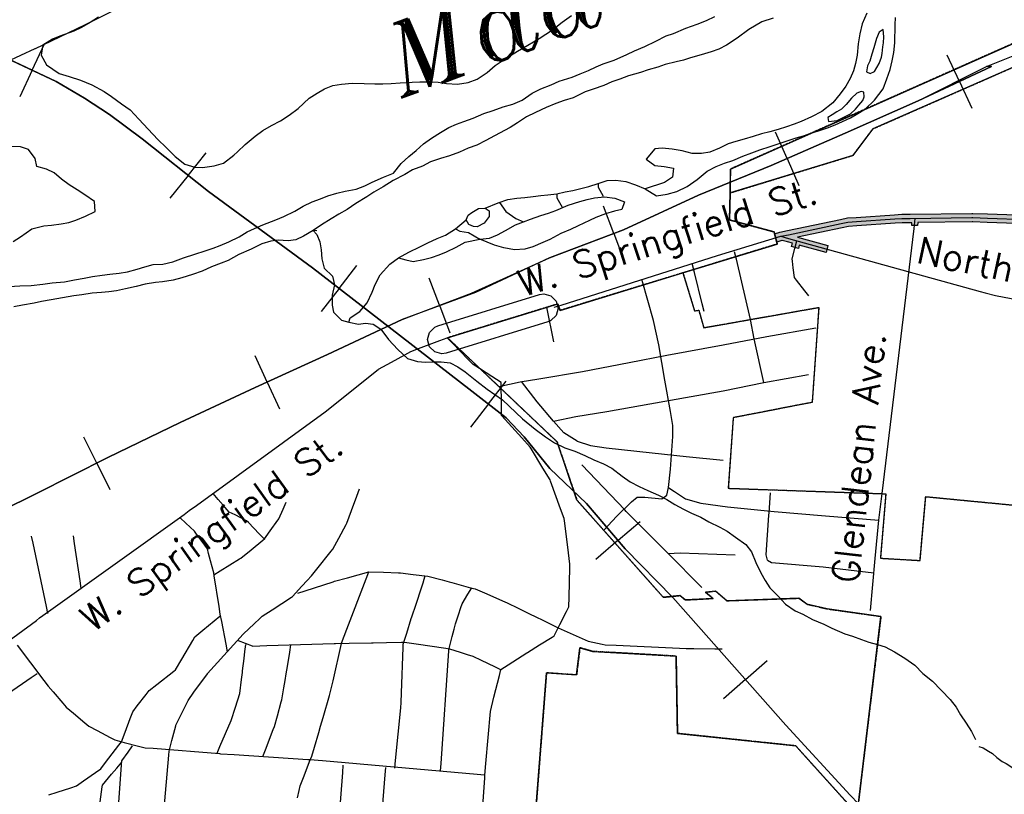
# Model space of a CAD drawing. Extents: x 1488644 to 1616065, y 656876 to 824748.
# Tile 11 of 22: x 1582699 to 1589585, y 726721 to 732141. Entities that reach past the tile are written whole.
import ezdxf
from ezdxf.enums import TextEntityAlignment as Align

# ---------------------------------------------------------------- set-up
doc = ezdxf.new("R2010")
doc.units = 0
doc.header["$MEASUREMENT"] = 0
doc.linetypes.add('CENTER', pattern=[2, 1.25, -0.25, 0.25, -0.25])
for name, color, linetype in [('1', 7, 'Continuous'), ('14', 7, 'Continuous'), ('17', 7, 'Continuous'), ('35', 7, 'Continuous'), ('36', 7, 'Continuous'), ('37', 7, 'Continuous'), ('38', 7, 'Continuous'), ('5', 7, 'Continuous'), ('54', 7, 'Continuous'), ('55', 7, 'Continuous'), ('56', 7, 'Continuous'), ('58', 7, 'Continuous'), ('59', 7, 'Continuous'), ('PATTERN_CLASS', 7, 'Continuous'), ('SHEET', 7, 'Continuous')]:
    doc.layers.add(name, color=color, linetype=linetype)
doc.styles.add('ITALICT', font='ITALICT', dxfattribs={"height": 0.2})
doc.styles.get("Standard").update_dxf_attribs({"font": 'simplex.shx'})

msp = doc.modelspace()

# ---------------------------------------------------------------- hatches: boundary and pattern name
at = {"layer": 'SHEET'}
h = msp.add_hatch(color=256, dxfattribs=at)
h.dxf.hatch_style = 1
h.paths.add_polyline_path([(1588102.8, 730577.5), (1588069.3, 730586.7), (1588032, 730597.1), (1588029.8, 730596.6), (1587993.3, 730585.5), (1587978.8, 730643.7), (1588014.8, 730654.8), (1588068.9, 730666.1), (1588438.3, 730743.6), (1588487.5, 730753.9), (1588549, 730758.1), (1588817.9, 730776.8), (1588867.2, 730780.2), (1588927.3, 730780.9), (1589358.7, 730786.2), (1589366, 730786.2), (1589467.7, 730782.8), (1589737.1, 730773.7), (1589783.2, 730772.2), (1589841.4, 730776.7), (1590056.4, 730793.4), (1590062.7, 730793.9), (1590152.9, 730822.3), (1590281.9, 730862.9), (1590290.6, 730870.4), (1590461.8, 731017.7), (1590475.9, 731029.8), (1590562, 731077.4), (1590660.8, 731132), (1590692.1, 731149.3), (1590711.4, 731114.3), (1590680.2, 731097), (1590581.4, 731042.4), (1590498.8, 730996.8), (1590487.9, 730987.3), (1590380.4, 730894.9), (1590451.3, 730931), (1590652.5, 731033.5), (1590682, 731098), (1590700.2, 731089.7), (1590711.2, 731084.7), (1590718.4, 731081.4), (1590709.9, 731062.7), (1590730.8, 731073.4), (1590781.1, 731106.7), (1590814.2, 731056.6), (1590761.1, 731021.4), (1590718.8, 730999.9), (1590669.8, 730974.9), (1590653.1, 730938.4), (1590595.7, 730909.2), (1590612.5, 730945.8), (1590478.6, 730877.6), (1590398.5, 730836.8), (1590376.6, 730829.9), (1590170.9, 730765.1), (1590074.1, 730734.6), (1590061, 730733.6), (1589846, 730716.9), (1589784.5, 730712.1), (1589735, 730713.8), (1589465.6, 730722.8), (1589365.1, 730726.2), (1589359.2, 730726.2), (1588979.7, 730721.5), (1588977.6, 730701.5), (1588937.4, 730701), (1588939.4, 730721), (1588928, 730720.9), (1588869.6, 730720.2), (1588822.1, 730716.9), (1588553.1, 730698.3), (1588495.7, 730694.3), (1588450.6, 730684.9), (1588138.6, 730619.4), (1588351.4, 730560.5), (1588338.1, 730512.3), (1588151, 730564.1), (1588144.8, 730539.9), (1588096.6, 730553.2)])

# ---------------------------------------------------------------- linework, layer by layer
at = {"layer": '1', "color": 2, "linetype": 'Continuous'}
for points in [[(1586285.7, 726313.9), (1586383.4, 727571), (1586593.9, 727556.3), (1586617.3, 727746.9), (1586705.7, 727721.4), (1587289.7, 727688.1), (1587299.2, 727147.1), (1588126.6, 727060.2), (1588555.5, 726583.8), (1588722.3, 727965.7), (1588346.9, 728018.4), (1588204.7, 728051.3), (1588147.2, 728093), (1587643.6, 728075.4), (1587565.8, 728143), (1587496.2, 728135.7), (1587549.1, 728091.3), (1587352.3, 728081), (1587316.9, 728111.8), (1587199.5, 728099.5), (1586596.3, 728779.8), (1586457.2, 729187.3), (1585691.3, 729915.4), (1586396.6, 730132.3), (1586462.6, 730152.4), (1586478.2, 730107), (1587337.7, 730369.8), (1587996.8, 730571.3), (1587975.5, 730656.7), (1587663.5, 730740.3), (1587666.8, 730929.1), (1587669.8, 731096.2), (1597402.7, 735423.1)], [(1591581.4, 732660.1), (1588665.7, 731377.4), (1588525.8, 731191.8), (1587666.8, 730929.1), (1587663.5, 730740.3), (1587975.5, 730656.7), (1587996.8, 730571.3), (1587337.7, 730369.8), (1587337.7, 730369.8), (1587419.2, 730103), (1587447.8, 730108), (1587482.8, 729985.9), (1588287.4, 730127.8), (1588240.9, 729463.4), (1587689.2, 729356.2), (1587654.7, 728862.4), (1588756.1, 728823.9), (1588718.3, 728373.3), (1588995.6, 728357.1), (1589035.2, 728803.9), (1590109.7, 728700.4)]]:
    msp.add_lwpolyline(points, dxfattribs=at)
at = {"layer": '14', "color": 2, "linetype": 'CENTER'}
for points in [[(1597863.1, 741017.5), (1597351.3, 735567.9), (1597415.3, 735564.5), (1597402.7, 735423.1), (1587669.8, 731096.2), (1587666.8, 730929.1)], [(1588665.7, 731377.4), (1591581.4, 732660.1), (1593933, 733702.7)], [(1587666.8, 730929.1), (1588525.8, 731191.8), (1588665.7, 731377.4)], [(1587666.8, 730929.1), (1587663.5, 730740.3), (1587975.5, 730656.7), (1587996.8, 730571.3), (1587337.7, 730369.8)], [(1587337.7, 730369.8), (1586478.2, 730107), (1586462.6, 730152.4), (1586396.6, 730132.3), (1585691.3, 729915.4)], [(1587337.7, 730369.8), (1587419.2, 730103), (1587447.8, 730108), (1587482.8, 729985.9), (1588287.4, 730127.8)], [(1588287.4, 730127.8), (1588240.9, 729463.4), (1587689.2, 729356.2), (1587654.7, 728862.4), (1588756.1, 728823.9)], [(1585691.3, 729915.4), (1586457.2, 729187.3), (1586596.3, 728779.8), (1587199.5, 728099.5)], [(1588756.1, 728823.9), (1588718.3, 728373.3), (1588995.6, 728357.1), (1589035.2, 728803.9), (1590109.7, 728700.4)], [(1587199.5, 728099.5), (1587316.9, 728111.8), (1587352.3, 728081), (1587549.1, 728091.3), (1587496.2, 728135.7), (1587565.8, 728143), (1587643.6, 728075.4), (1588147.2, 728093), (1588204.7, 728051.3), (1588346.9, 728018.4), (1588722.3, 727965.7), (1588555.5, 726583.8)], [(1588555.5, 726583.8), (1588126.6, 727060.2), (1587299.2, 727147.1), (1587289.7, 727688.1), (1586705.7, 727721.4), (1586617.3, 727746.9), (1586593.9, 727556.3), (1586383.4, 727571), (1586285.7, 726313.9), (1585989.6, 726272.3), (1585873.5, 724432.4)]]:
    msp.add_lwpolyline(points, dxfattribs=at)
at = {"layer": '17', "color": 7, "linetype": 'Continuous'}
for p, q in [((1582786.6, 731788.1), (1582872.3, 731972)), ((1589270.8, 731708.9), (1589184.6, 731892.6)), ((1582786.6, 731788.1), (1582700, 731602.3)), ((1589270.8, 731708.9), (1589357.8, 731523.3)), ((1588066, 731169.5), (1587984.5, 731355.3)), ((1583877.3, 731052.1), (1584003.6, 731210.8)), ((1588066, 731169.5), (1588148.5, 730981.8)), ((1583877.3, 731052.1), (1583749.6, 730891.7)), ((1586854.6, 730646.3), (1586782.4, 730836)), ((1586854.6, 730646.3), (1586927.6, 730454.8)), ((1584933.4, 730260.5), (1585057.6, 730421)), ((1585635.1, 730142.8), (1585563.6, 730332.6)), ((1584933.4, 730260.5), (1584808, 730098.4)), ((1585635.1, 730142.8), (1585707.4, 729950.9)), ((1584430.2, 729605.2), (1584345.2, 729789.5)), ((1584430.2, 729605.2), (1584516.1, 729419.1)), ((1585977.3, 729452.6), (1586101.7, 729612.9)), ((1585977.3, 729452.6), (1585851.6, 729290.7)), ((1583238.3, 729038.2), (1583147.4, 729219.5)), ((1583238.3, 729038.2), (1583330.2, 728854.9)), ((1586884.2, 728498.4), (1587038.4, 728630.3)), ((1586884.2, 728498.4), (1586728.4, 728365.2)), ((1587773.9, 727523.8), (1587925.9, 727658.2)), ((1587773.9, 727523.8), (1587620.3, 727388))]:
    msp.add_line(p, q, dxfattribs=at)
for points in [[(1582310, 728575.8), (1582816.1, 728826.5), (1583316.2, 729077.2), (1583820.3, 729321.9), (1584346.4, 729566.6), (1584850.6, 729799.2), (1585372.7, 730043.9), (1585857.7, 730226.6), (1586404.9, 730475.1), (1586921, 730671.6), (1587445.2, 730914.3), (1587955.3, 731120.9), (1588471.4, 731347.5), (1588983.5, 731574.2), (1589461, 731813.1), (1589821, 731959.5)], [(1582645.6, 731853.8), (1582954.9, 731709.6), (1583151.6, 731593.3), (1583326.3, 731476.9), (1583555.2, 731308.4), (1584019, 730939.3), (1584745.9, 730405.6), (1585840.2, 729559), (1586101.2, 729356.4), (1586227.7, 729222), (1586406.4, 729001.3), (1586663.4, 728756.6), (1586934.4, 728439.6), (1587265.7, 728098.6), (1588056.8, 727203.9), (1588506.6, 726714.4)]]:
    msp.add_lwpolyline(points, dxfattribs=at)
at = {"layer": '35', "color": 2, "linetype": 'Continuous'}
msp.add_lwpolyline([(1585614.3, 733524.5), (1585581.9, 733506.1), (1585260.4, 733320.4), (1585095, 733220.5), (1584919.5, 733114.6), (1584919.1, 733114.3), (1584550.1, 732891.4), (1584200.3, 732675.4), (1584197.2, 732673.5), (1584197.1, 732673.5), (1583873.7, 732484.7), (1583873.1, 732484.3), (1583870.4, 732482.8), (1583510.7, 732284.9), (1583510.5, 732284.8), (1583506.6, 732282.7), (1583157.3, 732104.5), (1583156.9, 732104.4), (1583153.3, 732102.5), (1582806.4, 731938.4), (1582806.2, 731938.3), (1582805.3, 731937.8), (1582401.7, 731751)], dxfattribs=at)
at = {"layer": '36', "color": 3, "linetype": 'Continuous'}
msp.add_lwpolyline([(1586334.6, 730217.9), (1586364, 730222.3), (1586414, 730208.9), (1586450.6, 730172.3), (1586464, 730122.3), (1586450.6, 730072.3), (1586414, 730035.7), (1586393.4, 730026.7), (1585681.2, 729807.7), (1585651.8, 729803.2), (1585601.8, 729816.6), (1585565.2, 729853.2), (1585551.8, 729903.2), (1585565.2, 729953.2), (1585601.8, 729989.8), (1585622.4, 729998.8), (1586334.6, 730217.9)], dxfattribs=at)
at = {"layer": '37', "color": 30, "linetype": 'Continuous'}
for p, q in [((1586384.4, 730128.6), (1586433.1, 729887.1)), ((1588649.7, 728007.1), (1588682.5, 728370.8))]:
    msp.add_line(p, q, dxfattribs=at)
for points in [[(1587235.8, 728866.9), (1587251.4, 728996.3), (1587266.9, 729224.2), (1587266.9, 729301.9), (1587251.4, 729400.3), (1587209.9, 729617.8), (1587168.5, 729866.4), (1587132.2, 730037.3), (1587052.5, 730316.2)], [(1587903.9, 729602.3), (1587836.6, 729907.9), (1587809.3, 730043.5)], [(1586049.3, 729575), (1586200, 729607.5), (1586329.5, 729628.2), (1586635, 729680), (1586961.3, 729742.1), (1587225.5, 729793.9), (1587619.1, 729866.4), (1587924.7, 729923.4), (1588266.5, 729985.6)], [(1586433.1, 729333), (1586588.4, 729364.1), (1586806, 729400.3), (1587209.9, 729472.8), (1587619.1, 729545.3), (1587903.9, 729602.3), (1588214.7, 729659.3)], [(1586598.8, 729193.1), (1586505.6, 729250.1), (1586433.1, 729333), (1586319.1, 729467.6), (1586207.5, 729608.8)], [(1586598.8, 729193.1), (1586692, 729162.1), (1586800.8, 729146.5), (1587121.9, 729110.3), (1587360.1, 729084.4), (1587619.1, 729058.5)], [(1586940.9, 728700.9), (1586930.3, 728711.5), (1586629.9, 729027.4)], [(1586783.5, 728568.6), (1586873.3, 728664.9), (1586976.9, 728768.5), (1587018.3, 728799.5), (1587070.1, 728799.5), (1587189.2, 728789.2), (1587225.5, 728815.1), (1587235.8, 728866.9), (1587245, 728861.2)], [(1587245, 728861.2), (1587277.3, 728841), (1587354.9, 728789.2), (1587463.7, 728758.1), (1587650.2, 728732.2), (1587976.4, 728701.1), (1588333.8, 728670.1), (1588706.7, 728639)], [(1587939.1, 728675), (1587940.2, 728690.8), (1587950.5, 728830.6)], [(1588682.5, 728370.8), (1588706.7, 728639), (1588731.4, 728824.8)], [(1587468.9, 728167.7), (1587230.6, 728411.1), (1586940.9, 728700.9)], [(1587929.8, 728359.3), (1587919.5, 728395.6), (1587939.1, 728675)], [(1587235.1, 728406.5), (1587318.7, 728411.1), (1587701.9, 728395.6)], [(1587929.8, 728359.3), (1587955.7, 728343.8), (1588318.3, 728312.7), (1588673.4, 728269.9)]]:
    msp.add_lwpolyline(points, dxfattribs=at)
at = {"layer": '38', "color": 1, "linetype": 'Continuous'}
for points in [[(1588022.3, 730625.7), (1588075.1, 730636.8), (1588444.5, 730714.2), (1588491.6, 730724.1), (1588551.1, 730728.2), (1588820, 730746.9), (1588868.4, 730750.2), (1588927.7, 730750.9), (1589358.9, 730756.2), (1589365.5, 730756.2), (1589466.7, 730752.8), (1589736.1, 730743.8)], [(1588731.4, 728824.8), (1588955.4, 730680.5), (1588962.6, 730751.3)], [(1586438, 730129.7), (1586485.6, 730144.7), (1587579.7, 730490.4), (1588022.3, 730625.7)], [(1588022.3, 730625.7), (1588075.9, 730610.8), (1589416.9, 730239.6), (1589450.3, 730230.1), (1589524.5, 730211.9), (1590818.9, 729963.9)], [(1588216.8, 730208), (1588188.8, 730244.7), (1588132.7, 730318.1), (1588118.6, 730336.5), (1588109.1, 730405), (1588102.8, 730450.8), (1588100.5, 730467.1), (1588119.2, 730540.7), (1588133, 730595)], [(1587809.3, 730043.5), (1587713.1, 730466.1), (1587697.4, 730517.3)], [(1587484.9, 730099.6), (1587471.5, 730154.1), (1587418, 730372.3), (1587402.8, 730434.5)], [(1581875.8, 727248.7), (1582815.7, 727938.4), (1582838.3, 727954.9), (1582901.5, 728000.2), (1583848.6, 728679.8), (1583885.2, 728705.9), (1583934.4, 728741.8), (1584834.3, 729396.3), (1584845.7, 729404.8), (1584917.2, 729462), (1585206.5, 729694.2), (1585208.7, 729695.9), (1585299.2, 729745.3), (1585392.2, 729796), (1585433.3, 729818.4), (1585488.6, 729839.4), (1585637.3, 729895.6), (1585688, 729914.8)], [(1585915.6, 726314.5), (1585951.3, 726833.2), (1585952.7, 726854.4), (1585959.8, 726936.9), (1585990.8, 727299.5), (1585990.8, 727300.2), (1586016, 727400.3), (1586054, 727551.6), (1586065, 727595.4), (1586114.6, 727626.9), (1586246.3, 727710.6), (1586251.5, 727713.9), (1586334.2, 727766.1), (1586422.1, 727821.6), (1586436, 727830.4), (1586476.1, 727908.2), (1586523.6, 728000.7), (1586540.3, 728033.2), (1586541.7, 728100.6), (1586545.9, 728308.6), (1586546.3, 728330.4), (1586536.1, 728411.9), (1586510.4, 728618.3), (1586506.2, 728651.7), (1586482.1, 728717.7), (1586410.8, 728913.1), (1586408, 728920.8), (1586358.4, 729002.7), (1586277.7, 729136.2), (1586269.6, 729149.7), (1586210.6, 729215.3), (1586071.5, 729369.9), (1586069, 729372.6), (1586068.2, 729472.9), (1586067.3, 729576.9), (1586067, 729603.6), (1586001.7, 729644.9), (1585913.9, 729700.6), (1585870.5, 729728.1), (1585833.7, 729765.7), (1585724.7, 729877.3), (1585688, 729914.8)], [(1583639.2, 725825.2), (1583742.3, 726994), (1583744.8, 727023.1), (1583763.9, 727098.1), (1583790.3, 727201.4), (1583790.9, 727203.9), (1583837, 727297.2), (1583860.6, 727345.1), (1583877.1, 727378.6), (1583917.7, 727434.7), (1584011.4, 727564.4), (1584013.5, 727567.3), (1584082.6, 727643.8), (1584261.5, 727841.5), (1584264.2, 727844.4), (1584339, 727914.8), (1584377.9, 727951.3), (1584394.5, 727966.9), (1584464.7, 728012.7), (1584598.8, 728100.1), (1584607.1, 728105.5), (1584672.4, 728176.8), (1584708.4, 728216.2), (1584739.5, 728250.1), (1584777.5, 728297.4), (1584877.9, 728422), (1584889.9, 728436.8), (1584931, 728514.1), (1584981.2, 728608.2), (1584986.1, 728617.6), (1585019.2, 728707.8), (1585055.8, 728808), (1585074.4, 728858.5)], [(1584412.6, 728505.1), (1584374.7, 728544.2), (1584299, 728622.5), (1584286.2, 728635.6), (1584204.9, 728675.7), (1584163.9, 728695.9), (1584122.7, 728743.8), (1584087.2, 728785.1), (1584051.6, 728826.4)], [(1584057.6, 728256.1), (1584102, 728284), (1584235.1, 728367.7), (1584246.1, 728374.6), (1584317.2, 728432.7), (1584398.3, 728499.1), (1584410.6, 728509.1), (1584462.7, 728581.2), (1584493.5, 728623.7), (1584510.8, 728647.7), (1584541.5, 728716.3), (1584563, 728764.2)], [(1584153.3, 727718.5), (1584142.9, 727771.4), (1584111.7, 727930.2), (1584101.7, 727981), (1584092.9, 728036.3), (1584058.9, 728249.3), (1584055.6, 728270.2), (1584033.7, 728354), (1584020, 728406.2), (1584011.5, 728438.9), (1583967.5, 728498.5), (1583935.5, 728541.9), (1583921.2, 728561.3), (1583860.3, 728618.7), (1583821, 728655.7)], [(1582896.5, 727987), (1582886.1, 728036.1), (1582792.7, 728478.1), (1582782.2, 728527.2)], [(1583129.1, 728161.7), (1583121.4, 728214.2), (1583082.7, 728476.7), (1583075, 728529.2)], [(1584642.5, 726696.4), (1584654.2, 726748.7), (1584661.2, 726780.1), (1584688.1, 726850.1), (1584726.5, 726950.1), (1584741.5, 726989), (1584760.2, 727051.8), (1584790.7, 727154.6), (1584803.6, 727197.8), (1584820.6, 727257.5), (1584864.6, 727412.1), (1584877.8, 727458.9), (1584890.7, 727516), (1584949.8, 727777.4), (1584950, 727778.2), (1584987.9, 727877.6), (1585121.5, 728228.1), (1585140.5, 728278.2)], [(1584645.2, 728127.6), (1584694.3, 728143.9), (1584890.9, 728209), (1584899.9, 728211.9), (1584990.5, 728236.9), (1585140.3, 728278.1), (1585140.5, 728278.2), (1585243.7, 728274.4), (1585347.1, 728270.7), (1585361.1, 728270.2), (1585450.1, 728259.9), (1585552.9, 728248.1), (1585553.7, 728248.1), (1585653, 728221.7), (1585703, 728208.4), (1585720.1, 728203.9), (1585802.7, 728180.7), (1585852.6, 728166.7), (1585884.5, 728157.7), (1585949.2, 728130), (1586091.9, 728068.7), (1586109.1, 728061.3), (1586185.1, 728023.7), (1586277.8, 727977.8), (1586295.7, 727969), (1586370.8, 727932.2), (1586417.3, 727909.5), (1586464.1, 727886.6)], [(1585323, 726904.6), (1585328.1, 726957.2), (1585363.6, 727325.4), (1585367.1, 727362.5), (1585369.5, 727430.9), (1585380.3, 727747.7), (1585381.2, 727772.2), (1585405.6, 727849.6), (1585437.4, 727950.4), (1585441.3, 727962.9), (1585470.9, 728050.6), (1585487.8, 728100.7), (1585493.5, 728117.6), (1585519.7, 728201.4), (1585535.6, 728252.1)], [(1585641.9, 726884.6), (1585645.5, 726937), (1585699.6, 727724.2), (1585700, 727732), (1585723.9, 727826.4), (1585736.7, 727877.4), (1585746.2, 727914.7), (1585768, 727977.7), (1585785.3, 728027.4), (1585794.3, 728053.3), (1585833.8, 728120.4), (1585860.5, 728165.7)], [(1582902.5, 726717.9), (1582960.3, 726736.4), (1583057.2, 726767.4), (1583097, 726780.1), (1583145.9, 726814.5), (1583229, 726873), (1583265.5, 726898.6), (1583299.9, 726944.2), (1583392, 727065.7), (1583409.9, 727089.4), (1583435.7, 727156.6), (1583472.1, 727251.5), (1583490.1, 727298.2), (1583521.5, 727339.1), (1583583.5, 727419.6), (1583604.4, 727446.8), (1583657.4, 727488.3), (1583777.4, 727582.4), (1583788.9, 727591.4), (1583832.6, 727666.6), (1583909.3, 727798.4), (1583923.3, 727822.4), (1583980.2, 727869.5), (1584058.4, 727934.4), (1584097.7, 727966.9)], [(1586464.1, 727886.6), (1586674.9, 727793.8), (1586771.5, 727772.8), (1586793, 727768.1), (1586869.8, 727764.6), (1587314.4, 727744.2), (1587360.5, 727742), (1587413.2, 727741.2), (1587561.6, 727738.8), (1587611.2, 727738)], [(1584226.1, 727796.3), (1584275, 727778), (1584324, 727759.7), (1584328.3, 727758.1), (1584428.2, 727761.2), (1584898.5, 727775.9), (1584907.9, 727776.2), (1585002.9, 727777.6), (1585159.7, 727780), (1585170.6, 727780.2), (1585264.2, 727782.8), (1585368.8, 727785.7), (1585389.2, 727786.2), (1585472.4, 727774), (1585679.3, 727743.7), (1585704.1, 727740), (1585779.8, 727716), (1585829.6, 727700.2), (1585868.5, 727687.8), (1585925.8, 727660), (1586019.9, 727614.3), (1586067, 727591.4)], [(1582681, 727765), (1582867.9, 727517.5), (1582898.5, 727477), (1582932.8, 727437.2), (1583000.3, 727358.9), (1583024.8, 727330.4), (1583075.3, 727288.2), (1583154.6, 727221.8), (1583183.3, 727197.8), (1583241.4, 727166.7), (1583332.6, 727118), (1583363.7, 727101.4), (1583429.7, 727084.6), (1583529.9, 727059), (1583576.3, 727047.2), (1583631.6, 727042.8), (1584095.4, 727005.8), (1584103.7, 727005.1), (1584198.5, 726998.9), (1584714.4, 726965.7), (1584727.4, 726964.9), (1584817.4, 726957), (1585898.9, 726863.2), (1585950.7, 726858.5)], [(1584079.7, 727009.1), (1584099.2, 727054.6), (1584177.5, 727236.9), (1584177.9, 727238), (1584207.7, 727331.2), (1584237.8, 727425.7), (1584238.1, 727426.8), (1584250.4, 727524), (1584256.6, 727573.2), (1584258.2, 727585.4), (1584268.4, 727671.6), (1584274.3, 727720.8), (1584280.2, 727770.1)], [(1584400.5, 726985), (1584418.5, 727032.2), (1584472.4, 727173.8), (1584480.8, 727195.8), (1584501.6, 727270.4), (1584528.7, 727367.6), (1584532.9, 727382.6), (1584546.9, 727466.9), (1584555.2, 727516.7), (1584563, 727563.3), (1584571.4, 727616.4), (1584587.2, 727716.2), (1584595.1, 727766.1)], [(1581813.6, 726872.5), (1581855.5, 726901.5), (1582778.4, 727538.4), (1582820.3, 727567.3)], [(1583329.7, 725794.2), (1583333.4, 725845.7), (1583411.9, 726928), (1583413.9, 726954.8), (1583458.1, 727017.1), (1583488.1, 727059.3)], [(1583217.4, 726330.3), (1583224.7, 726385.7), (1583275.9, 726773.4), (1583277.5, 726786.2), (1583341.5, 726861.6), (1583377.7, 726904.2), (1583413.9, 726946.8)], [(1584863.8, 725657.6), (1584867.7, 725708.3), (1584958.3, 726873.9), (1584962.1, 726924.7)], [(1585154.6, 725609.4), (1585158.7, 725661.4), (1585254.9, 726856.7), (1585258.9, 726908.7)]]:
    msp.add_lwpolyline(points, dxfattribs=at)
at = {"layer": '5', "color": 140, "linetype": 'Continuous'}
msp.add_lwpolyline([(1582652.3, 730589.7), (1582705.1, 730620.8), (1582784.5, 730677.3), (1582840.9, 730692.2)], dxfattribs=at)
at = {"layer": '54', "color": 140, "linetype": 'Continuous'}
for points in [[(1588737.1, 732073), (1588708.7, 732053.6), (1588691.7, 732009.8), (1588672.4, 731943.9), (1588659.5, 731900), (1588644.5, 731850.2), (1588627.8, 731818.4), (1588620.9, 731776.4), (1588646.8, 731763.9), (1588677.2, 731779.3), (1588710.4, 731834.8), (1588725.3, 731878.6), (1588731.8, 731904.6)], [(1588731.8, 731904.6), (1588734.7, 731950.7), (1588739.3, 731978.7), (1588742.1, 732020.8), (1588737.1, 732073)], [(1588553.8, 731627.3), (1588517, 731591.9), (1588480.1, 731548.5), (1588447.3, 731515.1), (1588414.8, 731495.7), (1588380.3, 731476.3), (1588349.9, 731456.9), (1588355.3, 731428.7), (1588415.6, 731435.5), (1588466.3, 731460.5), (1588508.9, 731483.7), (1588543.6, 731515.1), (1588568.2, 731542.7)], [(1588568.2, 731542.7), (1588594.9, 731576.3), (1588605.5, 731602.2), (1588602.1, 731634.3), (1588584.1, 731638.7), (1588553.8, 731627.3)]]:
    msp.add_lwpolyline(points, dxfattribs=at)
at = {"layer": '55', "color": 140, "linetype": 'Continuous'}
for points in [[(1582626.1, 730275.2), (1582700.4, 730279.7), (1582778.7, 730282.1), (1582861.1, 730290.5), (1582925.4, 730299.2), (1583011.8, 730307.5), (1583082.3, 730320.1), (1583148.7, 730332.8), (1583207.1, 730343.6), (1583275.5, 730354.3), (1583329.8, 730361.2), (1583394.1, 730367.9), (1583452.5, 730376.8), (1583521, 730395.4), (1583573.5, 730412.4), (1583632, 730427.3), (1583700.2, 730429.9), (1583770.8, 730446.5), (1583845.5, 730475.1), (1583924.3, 730501.6), (1583996.9, 730524.2), (1584051.5, 730543.1), (1584102, 730560.2), (1584160.7, 730587.1), (1584233.5, 730621.7), (1584290.4, 730656.7), (1584341, 730679.7), (1584399.7, 730706.6), (1584490.6, 730740.9), (1584547.2, 730763.8), (1584624.2, 730802.4), (1584681.1, 730837.3), (1584743.8, 730866.2), (1584802.4, 730887), (1584855, 730908), (1584917.5, 730926.8), (1584976, 730941.7), (1585052.5, 730956.2), (1585113.1, 730979), (1585163.8, 731004.1), (1585242.7, 731038.6), (1585313.4, 731067.3), (1585366.9, 731134.4), (1585420, 731183.5), (1585471, 731226.6), (1585522.1, 731271.7), (1585579, 731312.7), (1585642, 731351.5), (1585700.8, 731386.4), (1585753.4, 731409.5), (1585806, 731428.5), (1585870.6, 731453.2), (1585945.5, 731485.8), (1586010.1, 731506.6), (1586080.8, 731531.2), (1586147.3, 731549.9), (1586212.1, 731578.7), (1586283.3, 731627.4), (1586344, 731658.3), (1586414.8, 731684.9), (1586471.5, 731711.9), (1586562.3, 731740.1), (1586618.9, 731763.1), (1586677.5, 731785.9), (1586730.2, 731810.9), (1586780.7, 731832), (1586855.5, 731858.6), (1586944.5, 731896.9), (1586999.2, 731923.9), (1587072, 731954.5), (1587148.9, 731991), (1587219.8, 732027.7), (1587270.3, 732044.8), (1587357.3, 732081.1), (1587436.1, 732109.6), (1587502.8, 732136.3), (1587561.5, 732163.2)], [(1587968.4, 732150.9), (1587889.7, 732126.4), (1587798.4, 732072.1), (1587717, 732011.6), (1587641.8, 731962.9), (1587589.1, 731935.9), (1587534.6, 731917), (1587465.9, 731894.3), (1587391.3, 731873.7), (1587340.9, 731858.7), (1587290.5, 731845.7), (1587213.9, 731827.2), (1587161.4, 731808.2), (1587094.8, 731789.5), (1587040.3, 731772.5), (1586957.6, 731748.1), (1586895, 731725.3), (1586840.4, 731706.4), (1586783.8, 731681.4), (1586709, 731654.9), (1586654.5, 731635.9), (1586569.5, 731595.5), (1586506.9, 731576.7), (1586448.3, 731555.8), (1586381.6, 731527.1), (1586306.7, 731492.5), (1586243.9, 731461.7), (1586180.9, 731418.8), (1586130.1, 731387.7), (1586020.6, 731327.8), (1585959.8, 731296.9), (1585897, 731264.1), (1585836.4, 731241.2), (1585775.7, 731214.4), (1585705, 731189.7), (1585642.4, 731168.9), (1585571.7, 731146.3), (1585515, 731117.3), (1585446.3, 731090.6), (1585391.5, 731057.6), (1585310.4, 731015.1), (1585241.4, 730972.4), (1585176.4, 730933.6), (1585125.6, 730902.5), (1585050.5, 730855.9), (1584989.5, 730813), (1584930.7, 730780.1), (1584877.9, 730747), (1584808.9, 730706.3), (1584751.9, 730665.3), (1584684.9, 730626.6), (1584630.3, 730601.6), (1584576, 730594.7), (1584505.9, 730598.1), (1584455.6, 730591.1), (1584393, 730572.3), (1584318.1, 730535.7), (1584231.1, 730497.3), (1584158.1, 730456.7), (1584107.6, 730437.7), (1584040.8, 730410.9), (1583976.1, 730382.1), (1583907.4, 730357.5), (1583832.7, 730334.9), (1583772.2, 730318.1), (1583697.8, 730307.5), (1583647.6, 730302.5), (1583577.1, 730289.9), (1583512.6, 730275.2), (1583438.1, 730258.7), (1583375.6, 730243.9), (1583321.3, 730237), (1583271.1, 730232), (1583206.8, 730227.3), (1583132.4, 730216.7), (1583078.1, 730209.8), (1582997.6, 730195.4), (1582919.1, 730180.9), (1582850.6, 730168.3), (1582800.3, 730157.3), (1582717.7, 730142.9), (1582657.4, 730132.1)], [(1583249, 732158.8), (1583192.1, 732121.9), (1583131.2, 732087), (1583076.5, 732062), (1582979.6, 732025.9), (1582929, 732004.8), (1582860, 731964.1), (1582848.6, 731894.1), (1582885.3, 731825.1), (1582974.4, 731765.1), (1583044.2, 731743.6), (1583123.9, 731717.9), (1583203.5, 731686.2), (1583288.8, 731638.3), (1583340.3, 731603.1), (1583411.5, 731553.5), (1583470.8, 731510.2), (1583531.7, 731444.7), (1583598.5, 731375.1), (1583665.3, 731303.5), (1583722.4, 731246.2), (1583787.3, 731184.7), (1583854.5, 731131.1), (1583924.3, 731109.6), (1583976.3, 731106.6), (1584058.8, 731118.9), (1584123.4, 731137.7), (1584196.7, 731194.4)], [(1584196.7, 731194.4), (1584221.2, 731215.9), (1584276.4, 731269), (1584345.7, 731325.8), (1584398.7, 731366.8), (1584459.5, 731401.7), (1584522.4, 731434.5), (1584583.3, 731473.4), (1584646.4, 731520.3), (1584724.1, 731593), (1584778.9, 731628), (1584829.6, 731657), (1584888.3, 731679.9), (1584950.7, 731690.7), (1585025, 731697.2), (1585107.2, 731695.5), (1585183.4, 731692), (1585239.5, 731692.8), (1585295.8, 731695.7), (1585360, 731700.4), (1585444.4, 731704.7), (1585498.5, 731705.6), (1585558.7, 731706.4), (1585624.8, 731703), (1585682.9, 731695.8), (1585761, 731690.2), (1585835.4, 731700.8), (1585898.1, 731725.6), (1585969.2, 731772.3), (1586024.3, 731821.3), (1586101.5, 731871.9), (1586180.7, 731920.5), (1586251.8, 731963.2), (1586332.9, 732009.7), (1586424.4, 732070), (1586493.6, 732122.8), (1586558.7, 732169.6)], [(1582840.9, 730692.2), (1582867.1, 730697.7), (1582921.4, 730704.6), (1582989.8, 730713.3), (1583042.1, 730722.3), (1583092.6, 730739.3), (1583159.3, 730766), (1583226.1, 730798.8), (1583221.5, 730869.1), (1583154.2, 730916.6), (1583100.7, 730949.8), (1583045.3, 730985.1), (1582991.9, 731024.3), (1582940.6, 731069.5), (1582887, 731094.6), (1582819.1, 731114.1), (1582808.2, 731170.5), (1582761.3, 731233.7), (1582705.5, 731250.9), (1582635.4, 731254.3)]]:
    msp.add_lwpolyline(points, dxfattribs=at)
at = {"layer": '56', "color": 140, "linetype": 'Continuous'}
for points in [[(1587074.4, 730957.1), (1587151.6, 730909.4), (1587226.1, 730919.9), (1587294.6, 730938.6), (1587367.6, 730975.2), (1587436.7, 731022), (1587506, 731080.8), (1587568.9, 731113.6), (1587627.5, 731138.5), (1587686, 731155.3), (1587756.8, 731186), (1587819.5, 731208.8), (1587874.1, 731231.8), (1587946.7, 731254.4), (1587997.2, 731271.4), (1588059.8, 731292.2), (1588130.4, 731314.8), (1588180.8, 731327.9), (1588231.4, 731346.9), (1588285.9, 731363.9), (1588348.4, 731384.6), (1588403, 731405.6), (1588453.6, 731428.7), (1588510.3, 731455.6), (1588561, 731484.7), (1588613.8, 731517.7), (1588677.2, 731578.6), (1588736.9, 731657.7), (1588762.4, 731727.4), (1588785.7, 731793.1), (1588801, 731853), (1588812.1, 731911), (1588819.5, 731979.1), (1588822, 732105.4), (1588825, 732155.5)], [(1588623, 732187.7), (1588591.5, 732112.1), (1588574, 732042.3), (1588562.6, 731972.3), (1588555.1, 731894.2), (1588543.9, 731834.2), (1588530.8, 731782.3)], [(1588530.8, 731782.3), (1588507.7, 731730.6), (1588476.5, 731675), (1588437.4, 731623.6), (1588386, 731558.5), (1588308.6, 731499.8), (1588235.6, 731461.2), (1588164.8, 731428.5), (1588114.3, 731409.5), (1588061.8, 731392.5), (1588003.2, 731373.6), (1587944.7, 731356.8), (1587886.3, 731341.9), (1587829.7, 731323), (1587765.2, 731306.2), (1587706.7, 731289.4), (1587654.2, 731272.4), (1587593.4, 731241.5), (1587524.7, 731214.8), (1587468.3, 731203.9), (1587402.2, 731205.3), (1587332.3, 731222.8), (1587262.4, 731236.2), (1587192.3, 731241.7), (1587142, 731236.7), (1587080.5, 731165.7), (1587141.8, 731120.3), (1587205.8, 731113), (1587271.8, 731101.6), (1587264.5, 731039.5), (1587209.6, 731002.5), (1587074.4, 730957.1)], [(1585916.1, 730605.5), (1585984.4, 730612.1), (1586041.1, 730637), (1586095.8, 730666), (1586166.8, 730706.7), (1586221.3, 730725.7), (1586271.9, 730744.7), (1586344.6, 730771.3), (1586397.1, 730788.3), (1586449.6, 730807.3), (1586534.6, 730843.7), (1586615.3, 730868.1), (1586667.7, 730883.1), (1586720.1, 730894.1), (1586788.4, 730900.7), (1586860.5, 730893.2), (1586928.2, 730867.8), (1586909.1, 730814), (1586858.7, 730801), (1586796.1, 730782.2), (1586727.4, 730757.5)], [(1585820.5, 730739.9), (1585835.2, 730773.7), (1585861.6, 730793.2), (1585908.3, 730820.3), (1585954.4, 730821.4), (1585982.2, 730804.8)], [(1585982.2, 730804.8), (1585981.4, 730764.7), (1585948.4, 730717.2), (1585897.7, 730692.1), (1585871.7, 730694.7), (1585839.9, 730707.4), (1585820.5, 730739.9)], [(1586727.4, 730757.5), (1586682.9, 730736.3), (1586603.9, 730699.8), (1586551.2, 730672.8), (1586484.5, 730644.1), (1586407.5, 730603.5), (1586356.9, 730582.4), (1586288.1, 730551.7), (1586231.6, 730534.8), (1586159.3, 730530.3), (1586085.4, 730545.8), (1586019.6, 730563.2), (1585916.1, 730605.5)]]:
    msp.add_lwpolyline(points, dxfattribs=at)
at = {"layer": '58', "color": 140, "linetype": 'Continuous'}
for points in [[(1585954.4, 730821.4), (1586045.5, 730859.7), (1586112.1, 730882.4), (1586176.5, 730893.1), (1586232.7, 730896), (1586289.1, 730904.9), (1586343.3, 730911.8), (1586393.6, 730916.8), (1586455.9, 730921.6), (1586514.3, 730936.4), (1586566.7, 730945.4), (1586679.6, 730975.2), (1586744.1, 730993.9), (1586806.8, 731016.7), (1586867, 731019.5), (1586937, 731008.1), (1587006.7, 730986.6), (1587074.4, 730957.1)], [(1586744.1, 730993.9), (1586745.7, 730969.8), (1586778.5, 730907)], [(1586455.9, 730921.6), (1586455.3, 730895.5), (1586492.1, 730828.5)], [(1586045.5, 730859.7), (1586053.5, 730861.5), (1586098.4, 730798.4), (1586167.7, 730750.8), (1586221.3, 730725.7)], [(1585002, 730024.1), (1585010.7, 730056), (1585077.7, 730098.8), (1585129, 730160), (1585164.6, 730235.5), (1585185.7, 730287.2), (1585219.2, 730356.8), (1585286.8, 730429.7), (1585347.9, 730474.6), (1585420.9, 730515.2), (1585497.8, 730551.8), (1585552.5, 730578.8), (1585619.3, 730609.5), (1585676, 730634.4), (1585747, 730677.1), (1585820.5, 730739.9)], [(1584777.9, 730662.8), (1584751.9, 730665.3), (1584777.4, 730638.7), (1584798.5, 730586.1), (1584807.4, 730531.7), (1584812.2, 730467.4), (1584829, 730402.9), (1584886, 730345.5), (1584900.9, 730287), (1584885.4, 730213.1), (1584884, 730144.9), (1584893.1, 730094.6), (1584950.1, 730039.2), (1585002, 730024.1), (1585067.9, 730010.7), (1585118.2, 730017.7), (1585170.2, 730010.6), (1585223.7, 729975.4), (1585278.4, 729904.1), (1585343.3, 729834.5), (1585412.2, 729770.9), (1585482, 729749.4), (1585538, 729744.3), (1585590.3, 729747.2), (1585646.4, 729746.1), (1585708.5, 729740.8), (1585762, 729711.6), (1585815.5, 729676.4), (1585896.5, 729612.6), (1585967.6, 729556.9), (1586021, 729519.7), (1586074.4, 729480.5), (1586216.2, 729349.2), (1586303.1, 729277.2), (1586376.2, 729221.5), (1586439.5, 729180.1), (1586511, 729144.5), (1586580.8, 729121), (1586652.4, 729091.5), (1586714, 729062.1), (1586781.7, 729034.6), (1586841.2, 729003.3), (1586912.3, 728947.7), (1586967.7, 728908.4), (1587031.2, 728875), (1587092.9, 728847.7), (1587166.4, 728814.1), (1587224, 728784.8), (1587281.5, 728749.5), (1587341, 728716.2), (1587396.6, 728689), (1587462.2, 728659.6), (1587517.8, 728628.3), (1587595.3, 728590.6), (1587646.9, 728563.5), (1587704.2, 728520.2), (1587777.4, 728468.5), (1587816.5, 728417.6), (1587847.1, 728342.7), (1587881.8, 728269.7), (1587912.8, 728216.9), (1587945.9, 728166.1), (1588002.9, 728106.7), (1588054, 728051.5), (1588123.3, 728004), (1588177, 727980.8), (1588244.5, 727945.3), (1588322, 727911.6), (1588379.6, 727884.3), (1588469.1, 727844.4), (1588522.9, 727827.2), (1588586.7, 727803.9), (1588638.5, 727786.8), (1588698.3, 727769.5), (1588752.1, 727752.3), (1588817.7, 727718.9), (1588889, 727673.3), (1588960.2, 727623.7), (1589015.2, 727566.4), (1589082.4, 727512.8), (1589206.2, 727383.9), (1589247.3, 727330.9), (1589278.3, 727278.1), (1589319.3, 727219), (1589356.2, 727160.1), (1589383.2, 727105.4)], [(1585747, 730677.1), (1585777, 730662.6), (1585836.8, 730651.2), (1585916.1, 730605.5)], [(1585347.9, 730474.6), (1585399.8, 730461.5), (1585451.7, 730450.4), (1585524.1, 730463), (1585578.6, 730477.9), (1585633.1, 730496.9), (1585683.7, 730517.9), (1585750.5, 730550.7), (1585813.4, 730583.5), (1585916.1, 730605.5)], [(1589407.1, 727056.3), (1589437.6, 727046), (1589474.1, 727024), (1589502.4, 727005.9), (1589532.8, 726977.8), (1589571.2, 726949.7), (1589597.6, 726935.7), (1589623.9, 726919.6), (1589674.5, 726883.5), (1589704.9, 726869.5), (1589737.3, 726851.4), (1589763.6, 726841.4), (1589796, 726829.4), (1589815.6, 726821.9)]]:
    msp.add_lwpolyline(points, dxfattribs=at)
at = {"layer": 'PATTERN_CLASS', "color": 140, "linetype": 'Continuous'}
msp.add_lwpolyline([(1582310, 728575.8), (1582816.1, 728826.5), (1583316.2, 729077.2), (1583820.3, 729321.9), (1584346.4, 729566.6), (1584850.6, 729799.2), (1585372.7, 730043.9), (1585857.7, 730226.6), (1586404.9, 730475.1), (1586921, 730671.6), (1587445.2, 730914.3), (1587955.3, 731120.9), (1588471.4, 731347.5), (1588983.5, 731574.2), (1589494.5, 731813.8), (1589461, 731813.1), (1589821, 731959.5)], dxfattribs=at)
at = {"layer": 'PATTERN_CLASS', "color": 7, "linetype": 'Continuous'}
for points in [[(1589380.1, 725559.3), (1589235.4, 725785.5), (1589086.9, 726016.2), (1588918.2, 726224.9), (1588739.5, 726473.6), (1588506.6, 726714.4), (1588056.8, 727203.9), (1587265.7, 728098.6), (1586934.4, 728439.6), (1586663.4, 728756.6), (1586406.4, 729001.3), (1586227.7, 729222), (1586101.2, 729356.4), (1585840.2, 729559), (1584745.9, 730405.6), (1584019, 730939.3), (1583555.2, 731308.4), (1583326.3, 731476.9), (1583151.6, 731593.3), (1582954.9, 731709.6), (1582623.6, 731864.1)], [(1589494.5, 731813.8), (1588983.5, 731574.2), (1588471.4, 731347.5), (1587955.3, 731120.9), (1587445.2, 730914.3), (1586921, 730671.6), (1586404.9, 730475.1), (1585886.8, 730232.4), (1585372.7, 730043.9), (1584850.6, 729799.2), (1584346.4, 729566.6), (1583820.3, 729321.9), (1583316.2, 729077.2), (1582816.1, 728826.5), (1582310, 728575.8)]]:
    msp.add_lwpolyline(points, dxfattribs=at)
at = {"layer": 'PATTERN_CLASS', "color": 2, "linetype": 'Continuous'}
msp.add_lwpolyline([(1588506.6, 726714.4), (1588056.8, 727203.9), (1587265.7, 728098.6), (1586934.4, 728439.6), (1586663.4, 728756.6), (1586406.4, 729001.3), (1586227.7, 729222), (1586101.2, 729356.4), (1585840.2, 729559), (1584745.9, 730405.6), (1584019, 730939.3), (1583555.2, 731308.4), (1583326.3, 731476.9), (1583151.6, 731593.3), (1582954.9, 731709.6), (1582623.6, 731864.1)], dxfattribs=at)
at = {"layer": 'SHEET', "color": 1, "flags": 128}
msp.add_lwpolyline([(1589735, 730713.8), (1589465.6, 730722.8), (1589365.1, 730726.2), (1589359.2, 730726.2), (1588979.7, 730721.5), (1588977.6, 730701.5), (1588937.4, 730701), (1588939.4, 730721), (1588928, 730720.9), (1588869.6, 730720.2), (1588822.1, 730716.9), (1588553.1, 730698.3), (1588495.7, 730694.3), (1588450.6, 730684.9), (1588138.6, 730619.4), (1588351.4, 730560.5), (1588338.1, 730512.3), (1588151, 730564.1), (1588144.8, 730539.9), (1588096.6, 730553.2), (1588102.8, 730577.5), (1588069.3, 730586.7), (1588032, 730597.1), (1588029.8, 730596.6), (1587993.3, 730585.5), (1587978.8, 730643.7), (1588014.8, 730654.8), (1588068.9, 730666.1), (1588438.3, 730743.6), (1588487.5, 730753.9), (1588549, 730758.1), (1588817.9, 730776.8), (1588867.2, 730780.2), (1588927.3, 730780.9), (1589358.7, 730786.2), (1589366, 730786.2), (1589467.7, 730782.8), (1589737.1, 730773.7)], dxfattribs=at)

# ---------------------------------------------------------------- texts
at = {"layer": '59', "color": 7, "linetype": 'Continuous', "style": 'ITALICT'}
msp.add_text('Mad River', height=500, rotation=20.27927, dxfattribs=at).set_placement((1587185.5, 732268.3), align=Align.CENTER)
at = {"layer": 'SHEET'}
for s, rotation, p in [('W. Springfield St.', 17.71466, (1587227.8, 730621)), ('NorthCliff Dr.', 348.19428, (1589790.8, 730365)), ('Glendean Ave.', 83.72513, (1588566.9, 729077.3)), ('W. Springfield St.', 35.74246, (1584039.1, 728563))]:
    msp.add_text(s, height=187.5, rotation=rotation, dxfattribs=at).set_placement(p, align=Align.MIDDLE_CENTER)

doc.saveas('drawing.dxf')
